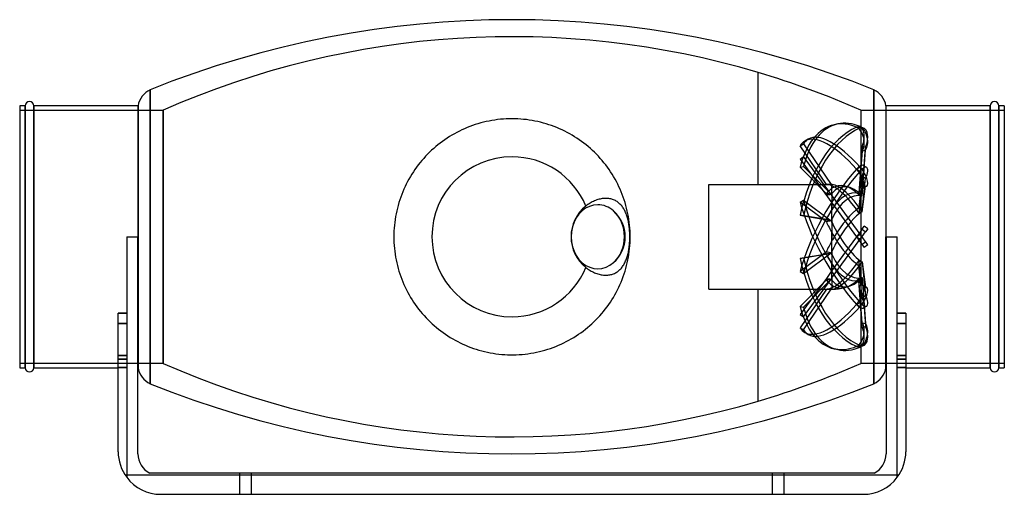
# Model space of a CAD drawing. Header units: millimetres. Extents: x -231 to 231, y -121 to 102.
import ezdxf

# ---------------------------------------------------------------- set-up
doc = ezdxf.new("R2010")
doc.units = ezdxf.units.MM
doc.layers.add('HIDDEN', color=7, linetype='Continuous')
doc.layers.add('THICK', color=7, linetype='Continuous')

msp = doc.modelspace()

# ---------------------------------------------------------------- linework, layer by layer
at = {"layer": 'HIDDEN'}
for p, q in [((115.5, 77.19), (115.5, 77.19)), ((115.5, 77.19), (115.5, 77.19)), ((115.5, 77.19), (115.5, 77.19)), ((115.5, 77.19), (115.5, 77.19)), ((115.5, 77.19), (115.5, 77.19)), ((115.5, 77.19), (115.5, 77.19)), ((115.5, 77.19), (115.5, 77.19)), ((115.5, 77.19), (115.5, 77.19)), ((115.5, 77.19), (115.5, 77.19)), ((115.5, 77.19), (115.5, 77.19)), ((115.5, 77.19), (115.5, 77.19)), ((115.5, 77.19), (115.5, 77.19)), ((115.5, 77.19), (115.5, 77.19)), ((115.5, 77.19), (115.5, 77.19)), ((115.5, 77.19), (115.5, 77.19)), ((115.5, 77.19), (115.5, 77.19)), ((115.5, 77.19), (115.5, 77.19)), ((115.5, 77.19), (115.5, 77.19)), ((115.5, 77.19), (115.5, 77.19)), ((115.5, 77.19), (115.5, 77.19)), ((115.5, 77.19), (115.5, 77.19)), ((115.5, 77.19), (115.5, 77.19)), ((115.5, 77.19), (115.5, 77.19)), ((115.5, 77.19), (115.5, 77.19)), ((115.5, 77.19), (115.5, 77.19)), ((115.5, 77.19), (115.5, 77.19)), ((115.5, 77.19), (115.5, 77.19)), ((115.5, 77.19), (115.5, 77.19)), ((115.5, 77.19), (115.5, 77.19)), ((115.5, 77.19), (115.5, 77.19)), ((115.5, 77.19), (115.5, 77.19)), ((115.5, 77.19), (115.5, 77.19)), ((115.5, 77.19), (115.5, 77.19)), ((115.5, 77.19), (115.5, 77.19)), ((115.5, 77.19), (115.5, 77.19)), ((115.5, 77.19), (115.5, 77.19)), ((115.5, 77.19), (115.5, 77.19)), ((115.5, 77.19), (115.5, 77.19)), ((115.5, 77.19), (115.5, 77.19)), ((115.5, 77.19), (115.5, 77.19)), ((115.5, 77.19), (115.5, 77.19)), ((115.5, 77.19), (115.5, 77.19)), ((115.5, 77.19), (115.5, 77.19)), ((115.5, 77.19), (115.5, 77.19)), ((115.5, 77.19), (115.5, 77.19)), ((115.5, 77.19), (115.5, 77.19)), ((115.5, 77.19), (115.5, 77.19)), ((115.5, 77.19), (115.5, 77.19)), ((115.5, 77.19), (115.5, 77.19)), ((115.5, 77.19), (115.5, 77.19)), ((115.5, 77.19), (115.5, 77.19)), ((115.5, 77.19), (115.5, 77.19)), ((115.5, 77.19), (115.5, 77.19)), ((115.5, 77.19), (115.5, 77.19)), ((115.5, 77.19), (115.5, 77.19)), ((115.5, 77.19), (115.5, 77.19)), ((115.5, 77.19), (115.5, 77.19)), ((115.5, 77.19), (115.5, 77.19)), ((115.5, 77.19), (115.5, 77.19)), ((115.5, 77.19), (115.5, 77.19)), ((115.5, 77.19), (115.5, 77.19)), ((115.5, 77.19), (115.5, 77.19)), ((115.5, 77.19), (115.5, 77.19)), ((115.5, 77.19), (115.5, 77.19)), ((115.5, 77.19), (115.5, 77.19)), ((115.5, 77.19), (115.5, 77.19)), ((115.5, 77.19), (115.5, 77.19)), ((115.5, 77.19), (115.5, 77.19)), ((115.5, 77.19), (115.5, 77.19)), ((115.5, 24.6), (115.5, 77.19)), ((115.5, 24.6), (115.5, 77.19)), ((-169.79, 0), (-169.79, 69.06)), ((169.79, 0), (169.79, 69.06)), ((-228.38, 61.5), (-228.38, 0)), ((-224.38, 0), (-224.38, 61.5)), ((-175.45, 0), (-175.45, 61.5)), ((175.45, 61.5), (175.45, 0)), ((224.38, 61.5), (224.38, 0)), ((228.38, 0), (228.38, 61.5)), ((-231, 59.5), (-163.62, 59.5)), ((-163.62, 0), (-163.62, 59.5)), ((-163.62, 59.5), (-163.62, 0)), ((163.62, 59.5), (231, 59.5)), ((163.62, 59.5), (163.62, 0)), ((163.62, 59.5), (163.62, 0)), ((-21.05, 51.29), (-22.28, 50.77)), ((-19.8, 51.78), (-21.05, 51.29)), ((-18.54, 52.25), (-19.8, 51.78)), ((-17.27, 52.68), (-18.54, 52.25)), ((-15.99, 53.08), (-17.27, 52.68)), ((-14.7, 53.46), (-15.99, 53.08)), ((-13.39, 53.8), (-14.7, 53.46)), ((-12.08, 54.11), (-13.39, 53.8)), ((-10.76, 54.39), (-12.08, 54.11)), ((-9.43, 54.63), (-10.76, 54.39)), ((-8.09, 54.85), (-9.43, 54.63)), ((-6.75, 55.03), (-8.09, 54.85)), ((-5.41, 55.18), (-6.75, 55.03)), ((-4.05, 55.29), (-5.41, 55.18)), ((-2.7, 55.37), (-4.05, 55.29)), ((-1.34, 55.42), (-2.7, 55.37)), ((0.02, 55.44), (-1.34, 55.42)), ((1.37, 55.42), (0.02, 55.44)), ((2.73, 55.37), (1.37, 55.42)), ((4.08, 55.29), (2.73, 55.37)), ((5.43, 55.17), (4.08, 55.29)), ((6.78, 55.02), (5.43, 55.17)), ((8.12, 54.84), (6.78, 55.02)), ((9.46, 54.63), (8.12, 54.84)), ((10.79, 54.38), (9.46, 54.63)), ((12.11, 54.1), (10.79, 54.38)), ((13.42, 53.79), (12.11, 54.1)), ((14.72, 53.45), (13.42, 53.79)), ((16.02, 53.08), (14.72, 53.45)), ((17.3, 52.67), (16.02, 53.08)), ((18.57, 52.24), (17.3, 52.67)), ((19.83, 51.77), (18.57, 52.24)), ((21.07, 51.28), (19.83, 51.77)), ((22.3, 50.76), (21.07, 51.28)), ((152.81, 53.02), (151.19, 52.65)), ((161.7, 51.47), (163.32, 51.83)), ((161.7, 51.47), (163.32, 51.11)), ((164.67, 51.26), (163.05, 51.62)), ((-30.45, 46.33), (-31.55, 45.59)), ((-29.34, 47.04), (-30.45, 46.33)), ((-28.2, 47.73), (-29.34, 47.04)), ((-27.05, 48.39), (-28.2, 47.73)), ((-25.88, 49.03), (-27.05, 48.39)), ((-24.7, 49.64), (-25.88, 49.03)), ((-23.49, 50.22), (-24.7, 49.64)), ((-22.28, 50.77), (-23.49, 50.22)), ((23.52, 50.21), (22.3, 50.76)), ((24.72, 49.63), (23.52, 50.21)), ((25.9, 49.02), (24.72, 49.63)), ((27.07, 48.38), (25.9, 49.02)), ((28.22, 47.72), (27.07, 48.38)), ((29.35, 47.03), (28.22, 47.72)), ((30.46, 46.32), (29.35, 47.03)), ((31.56, 45.58), (30.46, 46.32)), ((-35.75, 42.37), (-36.75, 41.51)), ((-34.73, 43.21), (-35.75, 42.37)), ((-33.69, 44.03), (-34.73, 43.21)), ((-32.63, 44.82), (-33.69, 44.03)), ((-31.55, 45.59), (-32.63, 44.82)), ((32.64, 44.81), (31.56, 45.58)), ((33.7, 44.02), (32.64, 44.81)), ((34.74, 43.2), (33.7, 44.02)), ((35.76, 42.36), (34.74, 43.2)), ((36.76, 41.5), (35.76, 42.36)), ((135.2, 42.76), (136.82, 43.71)), ((147.5, 24.59), (135.2, 42.76)), ((136.82, 43.71), (149.76, 24.6)), ((139.01, 45.92), (137.39, 44.97)), ((164.26, 42.57), (162.72, 20.5)), ((164.26, 42.57), (165.87, 42.21)), ((164.27, 19.2), (165.87, 42.21)), ((-40.54, 37.81), (-41.43, 36.84)), ((-39.63, 38.77), (-40.54, 37.81)), ((-38.69, 39.71), (-39.63, 38.77)), ((-37.73, 40.62), (-38.69, 39.71)), ((-36.75, 41.51), (-37.73, 40.62)), ((37.74, 40.61), (36.76, 41.5)), ((38.7, 39.7), (37.74, 40.61)), ((39.64, 38.76), (38.7, 39.7)), ((40.55, 37.8), (39.64, 38.76)), ((41.44, 36.83), (40.55, 37.8)), ((135.2, 36.47), (136.82, 37.64)), ((163.32, 1.18), (136.82, 37.64)), ((164.26, 40.4), (162.72, 19.63)), ((164.26, 40.4), (165.87, 40.76)), ((164.27, 19.11), (165.87, 40.76)), ((-44.76, 32.71), (-45.53, 31.63)), ((-43.96, 33.77), (-44.76, 32.71)), ((-43.14, 34.82), (-43.96, 33.77)), ((-42.3, 35.84), (-43.14, 34.82)), ((-41.43, 36.84), (-42.3, 35.84)), ((42.31, 35.83), (41.44, 36.83)), ((43.15, 34.8), (42.31, 35.83)), ((43.97, 33.76), (43.15, 34.8)), ((44.77, 32.7), (43.97, 33.76)), ((45.54, 31.62), (44.77, 32.7)), ((135.2, 36.47), (161.7, 0)), ((135.2, 32.72), (136.82, 33.09)), ((147.5, 20.25), (135.2, 32.72)), ((136.82, 33.09), (149.76, 19.96)), ((161.7, 31.81), (163.32, 32.76)), ((166.43, 32.55), (164.82, 33.5)), ((-47.69, 28.28), (-48.35, 27.12)), ((-46.99, 29.41), (-47.69, 28.28)), ((-46.28, 30.53), (-46.99, 29.41)), ((-45.53, 31.63), (-46.28, 30.53)), ((46.28, 30.52), (45.54, 31.62)), ((47, 29.4), (46.28, 30.52)), ((47.7, 28.26), (47, 29.4)), ((48.36, 27.11), (47.7, 28.26)), ((161.7, 31.81), (163.32, 30.86)), ((164.26, 28.49), (162.72, 13.54)), ((164.26, 28.49), (165.87, 27.54)), ((-50.19, 23.56), (-50.74, 22.34)), ((-49.6, 24.76), (-50.19, 23.56)), ((-48.99, 25.95), (-49.6, 24.76)), ((-48.35, 27.12), (-48.99, 25.95)), ((49, 25.93), (48.36, 27.11)), ((49.61, 24.75), (49, 25.93)), ((50.19, 23.54), (49.61, 24.75)), ((50.75, 22.32), (50.19, 23.54)), ((92.4, 0), (92.4, 24.6)), ((92.4, 24.6), (115.5, 24.6)), ((115.5, 24.6), (115.5, 24.6)), ((115.5, 24.6), (115.5, 24.6)), ((115.5, 24.6), (115.5, 24.6)), ((115.5, 24.6), (115.5, 24.6)), ((115.5, 24.6), (115.5, 24.6)), ((115.5, 24.6), (115.5, 24.6)), ((115.5, 24.6), (115.5, 24.6)), ((115.5, 24.6), (115.5, 24.6)), ((115.5, 24.6), (115.5, 24.6)), ((115.5, 24.6), (115.5, 24.6)), ((115.5, 24.6), (115.5, 24.6)), ((115.5, 24.6), (115.5, 24.6)), ((115.5, 24.6), (115.5, 24.6)), ((115.5, 24.6), (115.5, 24.6)), ((115.5, 24.6), (115.5, 24.6)), ((115.5, 24.6), (115.5, 24.6)), ((115.5, 24.6), (115.5, 24.6)), ((115.5, 24.6), (115.5, 24.6)), ((115.5, 24.6), (115.5, 24.6)), ((115.5, 24.6), (115.5, 24.6)), ((115.5, 24.6), (115.5, 24.6)), ((115.5, 24.6), (115.5, 24.6)), ((115.5, 24.6), (115.5, 24.6)), ((115.5, 24.6), (115.5, 24.6)), ((115.5, 24.6), (115.5, 24.6)), ((115.5, 24.6), (115.5, 24.6)), ((115.5, 24.6), (115.5, 24.6)), ((115.5, 24.6), (115.5, 24.6)), ((115.5, 24.6), (115.5, 24.6)), ((115.5, 24.6), (115.5, 24.6)), ((115.5, 24.6), (115.5, 24.6)), ((115.5, 24.6), (115.5, 24.6)), ((115.5, 24.6), (115.5, 24.6)), ((115.5, 24.6), (115.5, 24.6)), ((115.5, 24.6), (115.5, 24.6)), ((115.5, 24.6), (115.5, 24.6)), ((115.5, 24.6), (115.5, 24.6)), ((115.5, 24.6), (115.5, 24.6)), ((115.5, 24.6), (115.5, 24.6)), ((115.5, 24.6), (115.5, 24.6)), ((115.5, 24.6), (115.5, 24.6)), ((115.5, 24.6), (115.5, 24.6)), ((115.5, 24.6), (115.5, 24.6)), ((115.5, 24.6), (115.5, 24.6)), ((115.5, 24.6), (115.5, 24.6)), ((115.5, 24.6), (115.5, 24.6)), ((115.5, 24.6), (115.5, 24.6)), ((115.5, 24.6), (115.5, 24.6)), ((115.5, 24.6), (115.5, 24.6)), ((115.5, 24.6), (115.5, 24.6)), ((115.5, 24.6), (115.5, 24.6)), ((115.5, 24.6), (115.5, 24.6)), ((115.5, 24.6), (115.5, 24.6)), ((115.5, 24.6), (115.5, 24.6)), ((115.5, 24.6), (115.5, 24.6)), ((115.5, 24.6), (115.5, 24.6)), ((115.5, 24.6), (115.5, 24.6)), ((115.5, 24.6), (115.5, 24.6)), ((115.5, 24.6), (115.5, 24.6)), ((115.5, 24.6), (115.5, 24.6)), ((115.5, 24.6), (115.5, 24.6)), ((115.5, 24.6), (115.5, 24.6)), ((115.5, 24.6), (115.5, 24.6)), ((115.5, 24.6), (115.5, 24.6)), ((115.5, 24.6), (115.5, 24.6)), ((115.5, 24.6), (115.5, 24.6)), ((115.5, 24.6), (115.5, 24.6)), ((115.5, 24.6), (115.5, 24.6)), ((115.5, 24.6), (115.5, 24.6)), ((115.5, 24.6), (115.5, 24.6)), ((115.5, 24.6), (115.5, 24.6)), ((115.5, 24.6), (115.5, 24.6)), ((115.5, 24.6), (115.5, 24.6)), ((115.5, 24.6), (115.5, 24.6)), ((115.5, 24.6), (115.5, 24.6)), ((115.5, 24.6), (115.5, 24.6)), ((115.5, 24.6), (150.15, 24.6)), ((150.15, 24.6), (150.15, 24.58)), ((150.15, 24.6), (150.15, 22.77)), ((150.15, 19.3), (150.15, 23.9)), ((164.26, 22.79), (165.87, 23.74)), ((164.27, 11.95), (165.87, 27.54)), ((164.27, 11.73), (165.87, 23.74)), ((166.43, 23.85), (164.82, 22.89)), ((-52.23, 18.6), (-52.66, 17.32)), ((-51.76, 19.86), (-52.23, 18.6)), ((-51.27, 21.1), (-51.76, 19.86)), ((-50.74, 22.34), (-51.27, 21.1)), ((51.27, 21.09), (50.75, 22.32)), ((51.77, 19.84), (51.27, 21.09)), ((52.23, 18.58), (51.77, 19.84)), ((52.67, 17.31), (52.23, 18.58)), ((150.15, 20.47), (150.15, 12.94)), ((164.26, 22.79), (162.72, 11.27)), ((-53.44, 14.74), (-53.79, 13.43)), ((-53.07, 16.04), (-53.44, 14.74)), ((-52.66, 17.32), (-53.07, 16.04)), ((35.15, 14.81), (34.68, 14.45)), ((35.64, 15.17), (35.15, 14.81)), ((36.15, 15.51), (35.64, 15.17)), ((36.66, 15.83), (36.15, 15.51)), ((37.17, 16.12), (36.66, 15.83)), ((37.68, 16.39), (37.17, 16.12)), ((38.17, 16.63), (37.68, 16.39)), ((38.69, 16.87), (38.17, 16.63)), ((39.23, 17.09), (38.69, 16.87)), ((39.77, 17.29), (39.23, 17.09)), ((40.31, 17.46), (39.77, 17.29)), ((40.85, 17.62), (40.31, 17.46)), ((41.36, 17.74), (40.85, 17.62)), ((41.86, 17.84), (41.36, 17.74)), ((42.38, 17.93), (41.86, 17.84)), ((42.9, 17.99), (42.38, 17.93)), ((43.42, 18.03), (42.9, 17.99)), ((43.94, 18.04), (43.42, 18.03)), ((44.45, 18.04), (43.94, 18.04)), ((44.94, 18.01), (44.45, 18.04)), ((45.4, 17.95), (44.94, 18.01)), ((45.86, 17.88), (45.4, 17.95)), ((46.32, 17.79), (45.86, 17.88)), ((46.77, 17.67), (46.32, 17.79)), ((47.23, 17.53), (46.77, 17.67)), ((47.67, 17.36), (47.23, 17.53)), ((48.1, 17.18), (47.67, 17.36)), ((48.51, 16.97), (48.1, 17.18)), ((48.9, 16.76), (48.51, 16.97)), ((49.27, 16.53), (48.9, 16.76)), ((49.63, 16.28), (49.27, 16.53)), ((49.98, 16), (49.63, 16.28)), ((50.33, 15.7), (49.98, 16)), ((50.67, 15.38), (50.33, 15.7)), ((51, 15.04), (50.67, 15.38)), ((51.32, 14.68), (51, 15.04)), ((51.62, 14.31), (51.32, 14.68)), ((51.9, 13.93), (51.62, 14.31)), ((52.17, 13.53), (51.9, 13.93)), ((53.07, 16.03), (52.67, 17.31)), ((53.45, 14.73), (53.07, 16.03)), ((53.79, 13.43), (53.45, 14.73)), ((135.2, 16.24), (136.82, 17.2)), ((147.5, 7.03), (135.2, 16.24)), ((136.82, 17.2), (149.76, 7.5)), ((150.15, 6.65), (150.15, 15.9)), ((-54.63, 9.46), (-54.84, 8.12)), ((-54.38, 10.79), (-54.63, 9.46)), ((-54.1, 12.12), (-54.38, 10.79)), ((-53.79, 13.43), (-54.1, 12.12)), ((52.42, 13.13), (52.17, 13.53)), ((52.65, 12.73), (52.42, 13.13)), ((52.88, 12.3), (52.65, 12.73)), ((53.11, 11.84), (52.88, 12.3)), ((53.32, 11.36), (53.11, 11.84)), ((53.53, 10.87), (53.32, 11.36)), ((53.71, 10.38), (53.53, 10.87)), ((53.89, 9.88), (53.71, 10.38)), ((54.1, 12.11), (53.79, 13.43)), ((54.04, 9.39), (53.89, 9.88)), ((54.19, 8.88), (54.04, 9.39)), ((54.38, 10.79), (54.1, 12.11)), ((54.63, 9.46), (54.38, 10.79)), ((54.84, 8.12), (54.63, 9.46)), ((147.5, 8.17), (135.2, 10.18)), ((135.2, 10.18), (136.82, 9.82)), ((136.82, 9.82), (149.76, 7.7)), ((-55.17, 5.43), (-55.29, 4.07)), ((-55.02, 6.78), (-55.17, 5.43)), ((-54.84, 8.12), (-55.02, 6.78)), ((54.34, 8.34), (54.19, 8.88)), ((54.47, 7.79), (54.34, 8.34)), ((54.59, 7.24), (54.47, 7.79)), ((54.7, 6.71), (54.59, 7.24)), ((54.79, 6.17), (54.7, 6.71)), ((54.88, 5.61), (54.79, 6.17)), ((55.02, 6.78), (54.84, 8.12)), ((54.96, 5.04), (54.88, 5.61)), ((55.04, 4.45), (54.96, 5.04)), ((55.17, 5.43), (55.02, 6.78)), ((55.29, 4.07), (55.17, 5.43)), ((150.15, 8.54), (150.15, 0)), ((164.26, 3.52), (165.31, 4.98)), ((166.93, 3.8), (165.31, 4.98)), ((-228.38, 0), (-228.38, -61.5)), ((-224.38, -61.5), (-224.38, 0)), ((-180.8, 0), (-180.8, 0)), ((-180.8, 0), (-180.8, 0)), ((-175.56, 0), (-175.56, 0)), ((-175.56, 0), (-175.56, 0)), ((-175.45, -61.5), (-175.45, 0)), ((-163.62, -59.5), (-163.62, 0)), ((-163.62, 0), (-163.62, -59.5)), ((-55.42, 1.36), (-55.44, 0)), ((-55.44, 0), (-55.42, -1.37)), ((-55.37, 2.72), (-55.42, 1.36)), ((-55.29, 4.07), (-55.37, 2.72)), ((55.1, 3.86), (55.04, 4.45)), ((55.16, 3.25), (55.1, 3.86)), ((55.2, 2.65), (55.16, 3.25)), ((55.23, 2.05), (55.2, 2.65)), ((55.26, 1.45), (55.23, 2.05)), ((55.28, 0.86), (55.26, 1.45)), ((55.29, 0.28), (55.28, 0.86)), ((55.37, 2.72), (55.29, 4.07)), ((55.29, -0.28), (55.29, 0.28)), ((55.42, 1.36), (55.37, 2.72)), ((55.44, 0), (55.42, 1.36)), ((55.42, -1.37), (55.44, 0)), ((150.15, 0), (150.15, 1.83)), ((162.72, 1.4), (161.7, 0)), ((161.7, 0), (163.32, 1.18)), ((161.7, 0), (165.31, -4.98)), ((164.26, 3.52), (162.72, 1.4)), ((166.93, -3.8), (163.32, 1.18)), ((164.17, 0), (164.27, 0.14)), ((164.26, 3.52), (165.87, 2.34)), ((164.27, 0.14), (165.87, 2.34)), ((166.93, 3.8), (165.87, 2.34)), ((175.56, 0), (175.56, 0)), ((175.56, 0), (175.56, 0)), ((180.8, 0), (180.8, 0)), ((180.8, 0), (180.8, 0)), ((-169.79, -69.06), (-169.79, 0)), ((-55.42, -1.37), (-55.37, -2.74)), ((-55.37, -2.74), (-55.29, -4.11)), ((-55.29, -4.11), (-55.17, -5.47)), ((54.96, -5.04), (55.04, -4.45)), ((55.04, -4.45), (55.1, -3.86)), ((55.1, -3.86), (55.16, -3.25)), ((55.16, -3.25), (55.2, -2.65)), ((55.17, -5.47), (55.29, -4.11)), ((55.2, -2.65), (55.23, -2.05)), ((55.23, -2.05), (55.26, -1.45)), ((55.26, -1.45), (55.28, -0.86)), ((55.28, -0.86), (55.29, -0.28)), ((55.29, -4.11), (55.37, -2.74)), ((55.37, -2.74), (55.42, -1.37)), ((92.4, -24.6), (92.4, 0)), ((161.7, 0), (150.15, -15.9)), ((150.15, -8.54), (150.15, 0)), ((150.15, -19.3), (164.17, 0)), ((150.15, 0), (150.15, -1.83)), ((161.7, 0), (163.32, -1.18)), ((163.62, 0), (163.62, -59.5)), ((163.62, 0), (163.62, -59.5)), ((164.26, -3.52), (165.87, -2.34)), ((166.93, -3.8), (165.31, -4.98)), ((169.79, -69.06), (169.79, 0)), ((175.45, 0), (175.45, -61.5)), ((224.38, 0), (224.38, -61.5)), ((228.38, -61.5), (228.38, 0)), ((-55.17, -5.47), (-55.02, -6.83)), ((-55.02, -6.83), (-54.83, -8.18)), ((-54.83, -8.18), (-54.61, -9.53)), ((54.04, -9.39), (54.19, -8.88)), ((54.19, -8.88), (54.34, -8.34)), ((54.34, -8.34), (54.47, -7.79)), ((54.47, -7.79), (54.59, -7.24)), ((54.59, -7.24), (54.7, -6.71)), ((54.61, -9.53), (54.83, -8.18)), ((54.7, -6.71), (54.79, -6.17)), ((54.79, -6.17), (54.88, -5.61)), ((54.83, -8.18), (55.02, -6.83)), ((54.88, -5.61), (54.96, -5.04)), ((55.02, -6.83), (55.17, -5.47)), ((147.5, -7.03), (135.2, -16.24)), ((147.5, -8.17), (135.2, -10.18)), ((136.82, -17.2), (149.76, -7.5)), ((136.82, -9.82), (149.76, -7.7)), ((150.15, -6.65), (150.15, -15.9)), ((-54.61, -9.53), (-54.36, -10.87)), ((-54.36, -10.87), (-54.08, -12.21)), ((-54.08, -12.21), (-53.76, -13.53)), ((-53.76, -13.53), (-53.42, -14.84)), ((51.9, -13.93), (52.17, -13.53)), ((52.17, -13.53), (52.42, -13.13)), ((52.42, -13.13), (52.65, -12.73)), ((52.65, -12.73), (52.88, -12.3)), ((52.88, -12.3), (53.11, -11.84)), ((53.11, -11.84), (53.32, -11.36)), ((53.32, -11.36), (53.53, -10.87)), ((53.41, -14.85), (53.76, -13.53)), ((53.53, -10.87), (53.71, -10.38)), ((53.71, -10.38), (53.89, -9.88)), ((53.76, -13.53), (54.08, -12.21)), ((53.89, -9.88), (54.04, -9.39)), ((54.08, -12.21), (54.36, -10.87)), ((54.36, -10.87), (54.61, -9.53)), ((135.2, -10.18), (136.82, -9.82)), ((150.15, -20.47), (150.15, -12.94)), ((164.26, -22.79), (162.72, -11.27)), ((164.26, -28.49), (162.72, -13.54)), ((164.27, -11.73), (165.87, -23.74)), ((164.27, -11.95), (165.87, -27.54)), ((-53.42, -14.84), (-53.04, -16.15)), ((-53.04, -16.15), (-52.63, -17.44)), ((-52.63, -17.44), (-52.19, -18.72)), ((34.68, -14.45), (35.15, -14.81)), ((35.15, -14.81), (35.64, -15.17)), ((35.64, -15.17), (36.15, -15.51)), ((36.15, -15.51), (36.66, -15.83)), ((36.66, -15.83), (37.17, -16.12)), ((37.17, -16.12), (37.68, -16.39)), ((37.68, -16.39), (38.17, -16.63)), ((38.17, -16.63), (38.69, -16.87)), ((38.69, -16.87), (39.23, -17.09)), ((39.23, -17.09), (39.77, -17.29)), ((39.77, -17.29), (40.31, -17.46)), ((40.31, -17.46), (40.85, -17.62)), ((40.85, -17.62), (41.36, -17.74)), ((41.36, -17.74), (41.86, -17.84)), ((41.86, -17.84), (42.38, -17.93)), ((42.38, -17.93), (42.9, -17.99)), ((42.9, -17.99), (43.42, -18.03)), ((43.42, -18.03), (43.94, -18.04)), ((43.94, -18.04), (44.45, -18.04)), ((44.45, -18.04), (44.94, -18.01)), ((44.94, -18.01), (45.4, -17.95)), ((45.4, -17.95), (45.86, -17.88)), ((45.86, -17.88), (46.32, -17.79)), ((46.32, -17.79), (46.77, -17.67)), ((46.77, -17.67), (47.23, -17.53)), ((47.23, -17.53), (47.67, -17.36)), ((47.67, -17.36), (48.1, -17.18)), ((48.1, -17.18), (48.51, -16.97)), ((48.51, -16.97), (48.9, -16.76)), ((48.9, -16.76), (49.27, -16.53)), ((49.27, -16.53), (49.63, -16.28)), ((49.63, -16.28), (49.98, -16)), ((49.98, -16), (50.33, -15.7)), ((50.33, -15.7), (50.67, -15.38)), ((50.67, -15.38), (51, -15.04)), ((51, -15.04), (51.32, -14.68)), ((51.32, -14.68), (51.62, -14.31)), ((51.62, -14.31), (51.9, -13.93)), ((52.18, -18.73), (52.62, -17.45)), ((52.62, -17.45), (53.03, -16.16)), ((53.03, -16.16), (53.41, -14.85)), ((135.2, -16.24), (136.82, -17.2)), ((150.15, -15.9), (147.5, -19.54)), ((-52.19, -18.72), (-51.71, -19.98)), ((-51.71, -19.98), (-51.21, -21.24)), ((-51.21, -21.24), (-50.68, -22.48)), ((-50.68, -22.48), (-50.12, -23.71)), ((50.11, -23.73), (50.67, -22.5)), ((50.67, -22.5), (51.2, -21.26)), ((51.2, -21.26), (51.71, -20)), ((51.71, -20), (52.18, -18.73)), ((147.5, -19.54), (135.2, -36.47)), ((147.5, -20.25), (135.2, -32.72)), ((136.82, -37.64), (149.76, -19.84)), ((136.82, -33.09), (149.76, -19.96)), ((149.76, -19.84), (150.15, -19.3)), ((150.15, -19.3), (150.15, -23.9)), ((150.15, -22.77), (150.15, -24.6)), ((164.26, -40.4), (162.72, -19.63)), ((164.26, -42.57), (162.72, -20.5)), ((164.26, -22.79), (165.87, -23.74)), ((164.27, -19.11), (165.87, -40.76)), ((164.27, -19.2), (165.87, -42.21)), ((166.43, -23.85), (164.82, -22.89)), ((-50.12, -23.71), (-49.53, -24.92)), ((-49.53, -24.92), (-48.91, -26.11)), ((-48.91, -26.11), (-48.26, -27.29)), ((-48.26, -27.29), (-47.58, -28.45)), ((47.57, -28.47), (48.25, -27.31)), ((48.25, -27.31), (48.89, -26.13)), ((48.89, -26.13), (49.52, -24.94)), ((49.52, -24.94), (50.11, -23.73)), ((92.4, -24.6), (115.5, -24.6)), ((115.5, -24.6), (115.5, -24.6)), ((115.5, -24.6), (115.5, -24.6)), ((115.5, -24.6), (115.5, -24.6)), ((115.5, -24.6), (115.5, -24.6)), ((115.5, -24.6), (115.5, -24.6)), ((115.5, -24.6), (115.5, -24.6)), ((115.5, -24.6), (115.5, -24.6)), ((115.5, -24.6), (115.5, -24.6)), ((115.5, -24.6), (115.5, -24.6)), ((115.5, -24.6), (115.5, -24.6)), ((115.5, -24.6), (115.5, -24.6)), ((115.5, -24.6), (115.5, -24.6)), ((115.5, -24.6), (115.5, -24.6)), ((115.5, -24.6), (115.5, -24.6)), ((115.5, -24.6), (115.5, -24.6)), ((115.5, -24.6), (115.5, -24.6)), ((115.5, -24.6), (115.5, -24.6)), ((115.5, -24.6), (115.5, -24.6)), ((115.5, -24.6), (115.5, -24.6)), ((115.5, -24.6), (115.5, -24.6)), ((115.5, -24.6), (115.5, -24.6)), ((115.5, -24.6), (115.5, -24.6)), ((115.5, -24.6), (115.5, -24.6)), ((115.5, -24.6), (115.5, -24.6)), ((115.5, -24.6), (115.5, -24.6)), ((115.5, -24.6), (115.5, -24.6)), ((115.5, -24.6), (115.5, -24.6)), ((115.5, -24.6), (115.5, -24.6)), ((115.5, -24.6), (115.5, -24.6)), ((115.5, -24.6), (115.5, -24.6)), ((115.5, -24.6), (115.5, -24.6)), ((115.5, -24.6), (115.5, -24.6)), ((115.5, -24.6), (115.5, -24.6)), ((115.5, -24.6), (115.5, -24.6)), ((115.5, -24.6), (115.5, -24.6)), ((115.5, -24.6), (115.5, -24.6)), ((115.5, -24.6), (115.5, -24.6)), ((115.5, -24.6), (115.5, -24.6)), ((115.5, -24.6), (115.5, -24.6)), ((115.5, -24.6), (115.5, -24.6)), ((115.5, -24.6), (115.5, -24.6)), ((115.5, -24.6), (115.5, -24.6)), ((115.5, -24.6), (115.5, -24.6)), ((115.5, -24.6), (115.5, -24.6)), ((115.5, -24.6), (115.5, -24.6)), ((115.5, -24.6), (115.5, -24.6)), ((115.5, -24.6), (115.5, -24.6)), ((115.5, -24.6), (115.5, -24.6)), ((115.5, -24.6), (115.5, -24.6)), ((115.5, -24.6), (115.5, -24.6)), ((115.5, -24.6), (115.5, -24.6)), ((115.5, -24.6), (115.5, -24.6)), ((115.5, -24.6), (115.5, -24.6)), ((115.5, -24.6), (115.5, -24.6)), ((115.5, -24.6), (115.5, -24.6)), ((115.5, -24.6), (115.5, -24.6)), ((115.5, -24.6), (115.5, -24.6)), ((115.5, -24.6), (115.5, -24.6)), ((115.5, -24.6), (115.5, -24.6)), ((115.5, -24.6), (115.5, -24.6)), ((115.5, -24.6), (115.5, -24.6)), ((115.5, -24.6), (115.5, -24.6)), ((115.5, -24.6), (115.5, -24.6)), ((115.5, -24.6), (115.5, -24.6)), ((115.5, -24.6), (115.5, -24.6)), ((115.5, -24.6), (115.5, -24.6)), ((115.5, -24.6), (115.5, -24.6)), ((115.5, -24.6), (115.5, -24.6)), ((115.5, -24.6), (115.5, -24.6)), ((115.5, -24.6), (115.5, -24.6)), ((115.5, -24.6), (115.5, -24.6)), ((115.5, -24.6), (115.5, -24.6)), ((115.5, -24.6), (115.5, -24.6)), ((115.5, -24.6), (115.5, -24.6)), ((115.5, -24.6), (115.5, -24.6)), ((115.5, -24.6), (115.5, -24.6)), ((115.5, -77.19), (115.5, -24.6)), ((115.5, -77.19), (115.5, -24.6)), ((115.5, -24.6), (150.15, -24.6)), ((147.5, -24.59), (135.2, -42.76)), ((136.82, -43.71), (149.76, -24.6)), ((164.26, -28.49), (165.87, -27.54)), ((-47.58, -28.45), (-46.88, -29.6)), ((-46.88, -29.6), (-46.15, -30.72)), ((-46.15, -30.72), (-45.39, -31.83)), ((-45.39, -31.83), (-44.61, -32.91)), ((44.6, -32.93), (45.38, -31.84)), ((45.38, -31.84), (46.14, -30.74)), ((46.14, -30.74), (46.87, -29.62)), ((46.87, -29.62), (47.57, -28.47)), ((161.7, -31.81), (163.32, -30.86)), ((161.7, -31.81), (163.32, -32.76)), ((-184.8, -35.81), (-180.8, -35.81)), ((-44.61, -32.91), (-43.81, -33.98)), ((-43.81, -33.98), (-42.97, -35.03)), ((-42.97, -35.03), (-42.12, -36.05)), ((-42.12, -36.05), (-41.24, -37.05)), ((41.23, -37.07), (42.11, -36.06)), ((42.11, -36.06), (42.96, -35.04)), ((42.96, -35.04), (43.79, -34)), ((43.79, -34), (44.6, -32.93)), ((135.2, -32.72), (136.82, -33.09)), ((135.2, -36.47), (136.82, -37.64)), ((166.43, -32.55), (164.82, -33.5)), ((180.8, -35.81), (184.8, -35.81)), ((-180.8, -40.82), (-184.8, -40.82)), ((-184.8, -40.82), (-180.8, -40.82)), ((-41.24, -37.05), (-40.34, -38.03)), ((-40.34, -38.03), (-39.41, -38.99)), ((-39.41, -38.99), (-38.46, -39.93)), ((-38.46, -39.93), (-37.49, -40.84)), ((-37.49, -40.84), (-36.5, -41.73)), ((36.48, -41.75), (37.48, -40.86)), ((37.48, -40.86), (38.45, -39.94)), ((38.45, -39.94), (39.4, -39.01)), ((39.4, -39.01), (40.32, -38.05)), ((40.32, -38.05), (41.23, -37.07)), ((164.26, -40.4), (165.87, -40.76)), ((184.8, -40.82), (180.8, -40.82)), ((180.8, -40.82), (184.8, -40.82)), ((-36.5, -41.73), (-35.48, -42.6)), ((-35.48, -42.6), (-34.45, -43.44)), ((-34.45, -43.44), (-33.39, -44.25)), ((-33.39, -44.25), (-32.32, -45.04)), ((-32.32, -45.04), (-31.23, -45.81)), ((-31.23, -45.81), (-30.11, -46.55)), ((30.1, -46.56), (31.21, -45.82)), ((31.21, -45.82), (32.3, -45.06)), ((32.3, -45.06), (33.38, -44.27)), ((33.38, -44.27), (34.43, -43.45)), ((34.43, -43.45), (35.47, -42.61)), ((35.47, -42.61), (36.48, -41.75)), ((135.2, -42.76), (136.82, -43.71)), ((139.01, -45.92), (137.39, -44.97)), ((164.26, -42.57), (165.87, -42.21)), ((-30.11, -46.55), (-28.98, -47.26)), ((-28.98, -47.26), (-27.84, -47.94)), ((-27.84, -47.94), (-26.67, -48.6)), ((-26.67, -48.6), (-25.49, -49.23)), ((-25.49, -49.23), (-24.29, -49.83)), ((-24.29, -49.83), (-23.08, -50.41)), ((-23.08, -50.41), (-21.85, -50.95)), ((21.82, -50.97), (23.05, -50.42)), ((23.05, -50.42), (24.27, -49.85)), ((24.27, -49.85), (25.47, -49.25)), ((25.47, -49.25), (26.65, -48.61)), ((26.65, -48.61), (27.82, -47.96)), ((27.82, -47.96), (28.96, -47.27)), ((28.96, -47.27), (30.1, -46.56)), ((-21.85, -50.95), (-20.61, -51.47)), ((-20.61, -51.47), (-19.35, -51.95)), ((-19.35, -51.95), (-18.08, -52.41)), ((-18.08, -52.41), (-16.79, -52.84)), ((-16.79, -52.84), (-15.49, -53.23)), ((-15.49, -53.23), (-14.18, -53.59)), ((-14.18, -53.59), (-12.87, -53.93)), ((-12.87, -53.93), (-11.54, -54.23)), ((-11.54, -54.23), (-10.21, -54.49)), ((-10.21, -54.49), (-8.86, -54.73)), ((-8.86, -54.73), (-7.51, -54.93)), ((-7.51, -54.93), (-6.16, -55.1)), ((-6.16, -55.1), (-4.8, -55.23)), ((-4.8, -55.23), (-3.43, -55.33)), ((-3.43, -55.33), (-2.07, -55.4)), ((-2.07, -55.4), (-0.7, -55.44)), ((-0.7, -55.44), (0.66, -55.44)), ((0.66, -55.44), (2.03, -55.4)), ((2.03, -55.4), (3.4, -55.34)), ((3.4, -55.34), (4.76, -55.24)), ((4.76, -55.24), (6.12, -55.1)), ((6.12, -55.1), (7.48, -54.93)), ((7.48, -54.93), (8.82, -54.73)), ((8.82, -54.73), (10.17, -54.5)), ((10.17, -54.5), (11.5, -54.23)), ((11.5, -54.23), (12.83, -53.93)), ((12.83, -53.93), (14.15, -53.6)), ((14.15, -53.6), (15.46, -53.24)), ((15.46, -53.24), (16.75, -52.85)), ((16.75, -52.85), (18.04, -52.42)), ((18.04, -52.42), (19.31, -51.97)), ((19.31, -51.97), (20.57, -51.48)), ((20.57, -51.48), (21.82, -50.97)), ((152.81, -53.02), (151.19, -52.65)), ((161.7, -51.47), (163.32, -51.11)), ((161.7, -51.47), (163.32, -51.83)), ((164.67, -51.26), (163.05, -51.62)), ((-163.62, -59.5), (-231, -59.5)), ((-184.8, -55.73), (-180.8, -55.73)), ((-180.8, -55.73), (-184.8, -55.73)), ((-180.8, -57.43), (-184.8, -57.43)), ((-184.8, -57.43), (-180.8, -57.43)), ((231, -59.5), (163.62, -59.5)), ((180.8, -55.73), (184.8, -55.73)), ((184.8, -55.73), (180.8, -55.73)), ((184.8, -57.43), (180.8, -57.43)), ((180.8, -57.43), (184.8, -57.43)), ((-184.8, -61.47), (-180.8, -61.47)), ((-180.8, -61.47), (-184.8, -61.47)), ((180.8, -61.47), (184.8, -61.47)), ((184.8, -61.47), (180.8, -61.47)), ((115.5, -77.19), (115.5, -77.19)), ((115.5, -77.19), (115.5, -77.19)), ((115.5, -77.19), (115.5, -77.19)), ((115.5, -77.19), (115.5, -77.19)), ((115.5, -77.19), (115.5, -77.19)), ((115.5, -77.19), (115.5, -77.19)), ((115.5, -77.19), (115.5, -77.19)), ((115.5, -77.19), (115.5, -77.19)), ((115.5, -77.19), (115.5, -77.19)), ((115.5, -77.19), (115.5, -77.19)), ((115.5, -77.19), (115.5, -77.19)), ((115.5, -77.19), (115.5, -77.19)), ((115.5, -77.19), (115.5, -77.19)), ((115.5, -77.19), (115.5, -77.19)), ((115.5, -77.19), (115.5, -77.19)), ((115.5, -77.19), (115.5, -77.19)), ((115.5, -77.19), (115.5, -77.19)), ((115.5, -77.19), (115.5, -77.19)), ((115.5, -77.19), (115.5, -77.19)), ((115.5, -77.19), (115.5, -77.19)), ((115.5, -77.19), (115.5, -77.19)), ((115.5, -77.19), (115.5, -77.19)), ((115.5, -77.19), (115.5, -77.19)), ((115.5, -77.19), (115.5, -77.19)), ((115.5, -77.19), (115.5, -77.19)), ((115.5, -77.19), (115.5, -77.19)), ((115.5, -77.19), (115.5, -77.19)), ((115.5, -77.19), (115.5, -77.19)), ((115.5, -77.19), (115.5, -77.19)), ((115.5, -77.19), (115.5, -77.19)), ((115.5, -77.19), (115.5, -77.19)), ((115.5, -77.19), (115.5, -77.19)), ((115.5, -77.19), (115.5, -77.19)), ((115.5, -77.19), (115.5, -77.19)), ((115.5, -77.19), (115.5, -77.19)), ((115.5, -77.19), (115.5, -77.19)), ((115.5, -77.19), (115.5, -77.19)), ((115.5, -77.19), (115.5, -77.19)), ((115.5, -77.19), (115.5, -77.19)), ((115.5, -77.19), (115.5, -77.19)), ((115.5, -77.19), (115.5, -77.19)), ((115.5, -77.19), (115.5, -77.19)), ((115.5, -77.19), (115.5, -77.19)), ((115.5, -77.19), (115.5, -77.19)), ((115.5, -77.19), (115.5, -77.19)), ((115.5, -77.19), (115.5, -77.19)), ((115.5, -77.19), (115.5, -77.19)), ((115.5, -77.19), (115.5, -77.19)), ((115.5, -77.19), (115.5, -77.19)), ((115.5, -77.19), (115.5, -77.19)), ((115.5, -77.19), (115.5, -77.19)), ((115.5, -77.19), (115.5, -77.19)), ((115.5, -77.19), (115.5, -77.19)), ((115.5, -77.19), (115.5, -77.19)), ((115.5, -77.19), (115.5, -77.19)), ((115.5, -77.19), (115.5, -77.19)), ((115.5, -77.19), (115.5, -77.19)), ((115.5, -77.19), (115.5, -77.19)), ((115.5, -77.19), (115.5, -77.19)), ((115.5, -77.19), (115.5, -77.19)), ((115.5, -77.19), (115.5, -77.19)), ((115.5, -77.19), (115.5, -77.19)), ((115.5, -77.19), (115.5, -77.19)), ((115.5, -77.19), (115.5, -77.19)), ((-184.8, -101), (-184.8, -101)), ((-184.8, -101), (-184.8, -101)), ((-184.8, -101), (-184.8, -101)), ((-184.8, -101), (-184.8, -101)), ((-184.8, -101), (-184.8, -101)), ((184.8, -101), (184.8, -101)), ((184.8, -101), (184.8, -101)), ((184.8, -101), (184.8, -101)), ((184.8, -101), (184.8, -101)), ((184.8, -101), (184.8, -101)), ((-175.56, -102), (-175.56, -102)), ((175.56, -102), (175.56, -102)), ((-180.8, -112), (-181.5, -112)), ((-181.5, -112), (-181.5, -112)), ((-181.5, -112), (-181.5, -112)), ((-180.8, -112), (-180.8, -112)), ((-180.8, -112), (-180.8, -112)), ((180.8, -112), (-180.8, -112)), ((-180.8, -112), (-180.8, -112)), ((-180.8, -112), (-180.8, -112)), ((-180.8, -113), (-180.8, -113)), ((-180.8, -113), (-180.8, -113)), ((-180.8, -113), (-180.8, -113)), ((-180.8, -113), (-180.8, -113)), ((-180.8, -113), (-180.8, -113)), ((-180.8, -113), (-180.8, -113)), ((-169.92, -111), (-169.92, -111)), ((-127.7, -121), (-127.7, -111)), ((-127.7, -121), (-127.7, -111)), ((-122.3, -121), (-122.3, -111)), ((-122.3, -121), (-122.3, -111)), ((122.3, -121), (122.3, -111)), ((122.3, -121), (122.3, -111)), ((127.7, -121), (127.7, -111)), ((127.7, -121), (127.7, -111)), ((169.92, -111), (169.92, -111)), ((180.8, -112), (180.8, -112)), ((180.8, -112), (180.8, -112)), ((181.5, -112), (180.8, -112)), ((180.8, -112), (180.8, -112)), ((180.8, -112), (180.8, -112)), ((180.8, -113), (180.8, -113)), ((180.8, -113), (180.8, -113)), ((180.8, -113), (180.8, -113)), ((180.8, -113), (180.8, -113)), ((180.8, -113), (180.8, -113)), ((180.8, -113), (180.8, -113)), ((181.5, -112), (181.5, -112)), ((181.5, -112), (181.5, -112)), ((-164.8, -121), (-164.8, -121)), ((-164.8, -121), (-164.8, -121)), ((-164.8, -121), (-164.8, -121)), ((164.8, -121), (164.8, -121)), ((164.8, -121), (164.8, -121)), ((164.8, -121), (164.8, -121))]:
    msp.add_line(p, q, dxfattribs=at)
for centre, radius, start, end in [((0, -311.25), 405.25, 73.4409, 113.813), ((0, -311.25), 405.25, 66.1871, 73.4406), ((0, 0), 37.57, 90, 270), ((0, 0), 37.57, 22.6188, 90), ((46.2, 0), 18.48, 128.5699, 231.4301), ((36.96, 0), 16.17, 311.3544, 48.6456), ((0, 0), 37.57, 270, 337.3812), ((150.15, 0), 24.6, 270, 284.6104), ((0, 311.25), 405.25, 246.187, 286.5591), ((0, 311.25), 405.25, 286.5594, 293.8129)]:
    msp.add_arc(centre, radius, start, end, dxfattribs=at)
for centre, major_axis, ratio, start_param, end_param in [((161.7, 5.85), (10.51, -46.8), 0.559017, 3.141592, 3.981419), ((161.7, 5.85), (-10.51, -46.8), 0.559017, -2.759688, -1.537958), ((163.32, 6.21), (-10.51, 46.8), 0.559017, 0, 0.839826), ((163.32, 5.49), (10.51, 46.8), 0.559017, 0.381905, 1.603635), ((161.7, 5.85), (10.51, -46.8), 0.559017, 2.759688, 3.141592), ((163.32, 6.21), (-10.51, 46.8), 0.559017, -0.381905, 0), ((161.7, 45.62), (-1.35, -6), 0.559017, -3.141592, -2.759688), ((161.7, 45.62), (1.35, -6), 0.559017, 0.403494, 2.759688), ((161.7, 45.62), (-1.35, -6), 0.559017, 1.167303, 3.141593), ((163.32, 45.99), (-1.35, 6), 0.559017, -2.738099, -0.381905), ((163.32, 45.26), (1.35, 6), 0.559017, 0, 0.381905), ((163.32, 45.26), (1.35, 6), 0.559017, -1.97429, 0), ((161.7, 3.61), (24.31, -41.36), 0.345492, 2.102186, 3.141589), ((163.32, 4.57), (-24.31, 41.36), 0.345492, -1.039407, -0.000004), ((161.7, 3.61), (24.31, -41.36), 0.345492, 3.141589, 3.323916), ((163.32, 4.57), (-24.31, 41.36), 0.345492, -0.000004, 0.182324), ((161.7, 28.2), (-3.12, -5.3), 0.345492, -3.141531, -2.102186), ((163.32, 27.25), (3.12, 5.3), 0.345492, 0.000062, 1.039407), ((163.32, 29.15), (-3.12, 5.3), 0.345492, -3.141593, -1.039407), ((161.7, 28.2), (-3.12, -5.3), 0.345492, 1.824805, 3.141654), ((163.32, 27.25), (3.12, 5.3), 0.345492, -1.316788, 0.000062), ((161.7, 3.61), (-24.31, -41.36), 0.345492, -2.102186, -0.880456), ((163.32, 2.66), (24.31, 41.36), 0.345492, 1.039407, 2.261137), ((161.7, 28.2), (3.12, -5.3), 0.345492, 0, 2.102186), ((190.45, 0), (119.86, -8.57), 0.192396, 1.930868, 1.950959), ((161.7, 0), (-16.29, 24.09), 0.305615, -0.44358, -0.228191), ((164.17, 0), (-16.29, 24.09), 0.305615, -0.244249, -0.208101), ((157.71, 1.7), (-4.99, 22.2), 0.559017, -0.765841, 0.218733), ((159.33, 2.06), (4.78, -21.3), 0.559017, 2.364039, 3.556752), ((159.33, 5.39), (11.06, -18.82), 0.345492, 1.706537, 2.89925), ((157.71, 4.44), (-11.53, 19.62), 0.345492, -1.423343, -0.438769), ((163.32, 29.15), (-3.12, 5.3), 0.345492, 2.887584, 3.141593), ((161.7, 0), (-9.53, 23.85), 0.634095, 0.140313, 0.355701), ((190.45, 0), (119.85, -20.56), 0.112694, 1.936449, 1.956539), ((190.45, 0), (119.86, 7.23), 0.196181, 1.905289, 1.925379), ((164.17, 0), (-9.53, 23.85), 0.634095, 0.339644, 0.375792), ((157.71, -1.7), (4.99, 22.2), 0.559017, -0.002032, 0.982542), ((159.33, -2.06), (-4.78, -21.3), 0.559017, 3.127848, 4.320561), ((153.67, 0.84), (5.51, -23.2), 0.799915, 2.273627, 2.366759), ((153.67, -2.16), (-12.47, -20.33), 0.728667, -3.021406, -2.928274), ((161.7, 28.2), (3.12, -5.3), 0.345492, -0.254009, 0), ((40.25, 0), (0, 15.04), 0.83205, 0, 3.773717), ((40.25, 0), (0, 15.04), 0.83205, -0.632125, 0), ((161.7, -3.61), (24.31, -41.36), 0.345492, -2.261137, -1.039407), ((163.32, -2.66), (-24.31, 41.36), 0.345492, 0.880456, 2.102186), ((40.25, 0), (0, 15.04), 0.83205, -2.509468, -0.632125), ((161.7, 0), (-9.53, -23.85), 0.634095, -1.876642, -1.661254), ((157.71, -4.44), (11.53, 19.62), 0.345492, 0.65547, 1.54732), ((159.33, -5.39), (-11.06, -18.82), 0.345492, -2.497835, -1.655207), ((153.67, 3.51), (16.84, -16.88), 0.565622, 1.507347, 1.600478), ((153.67, -4.33), (-18.5, -15.05), 0.379094, -2.44916, -2.356029), ((190.45, 0), (-119.87, 24.59), 0.005473, 1.205507, 1.225598), ((190.45, 0), (119.84, 19.79), 0.121921, 1.896987, 1.917077), ((161.7, 0), (16.29, -24.09), 0.305615, -2.064231, -1.848843), ((164.17, 0), (-9.53, -23.85), 0.634095, -1.677311, -1.641163), ((164.17, 0), (16.29, -24.09), 0.305615, -2.084322, -2.048174), ((159.33, 5.39), (11.06, -18.82), 0.345492, -1.836471, -0.643758), ((157.71, 4.44), (-11.53, 19.62), 0.345492, 1.501549, 2.486122), ((159.33, -5.39), (-11.06, -18.82), 0.345492, -1.655207, -1.305122), ((153.67, 4.85), (19.29, -14.02), 0.115281, 1.075061, 1.168192), ((161.7, 0), (-16.29, -24.09), 0.305615, -1.29275, -1.077362), ((157.71, -4.44), (11.53, 19.62), 0.345492, 1.54732, 1.640044), ((153.67, -4.85), (-19.29, -14.02), 0.115281, 1.9734, 2.066532), ((190.45, 0), (-119.84, 19.79), 0.121921, 1.224515, 1.244606), ((190.45, 0), (119.87, 24.59), 0.005473, 1.915994, 1.936085), ((161.7, 0), (9.53, -23.85), 0.634095, -1.480339, -1.26495), ((164.17, 0), (-16.29, -24.09), 0.305615, -1.093419, -1.057271), ((164.17, 0), (9.53, -23.85), 0.634095, -1.50043, -1.464281), ((159.33, 2.06), (4.78, -21.3), 0.559017, -1.178969, 0.013744), ((161.7, -5.85), (10.51, -46.8), 0.559017, -1.603635, -0.381905), ((163.32, -5.49), (-10.51, 46.8), 0.559017, 1.537958, 2.759688), ((157.71, -4.44), (11.53, 19.62), 0.345492, -2.702823, -1.71825), ((159.33, -5.39), (-11.06, -18.82), 0.345492, 0.242342, 1.435055), ((157.71, 1.7), (-4.99, 22.2), 0.559017, 2.159051, 3.143624), ((153.67, 4.33), (18.5, -15.05), 0.379094, -0.785564, -0.692433), ((153.67, -3.51), (-16.84, -16.88), 0.565622, 1.541114, 1.634246), ((190.45, 0), (-119.86, 7.23), 0.196181, 1.216213, 1.236304), ((190.45, 0), (-119.85, -20.56), 0.112694, 1.185053, 1.205144), ((161.7, 0), (9.53, 23.85), 0.634095, 2.785892, 3.00128), ((164.17, 0), (9.53, 23.85), 0.634095, 2.765801, 2.801949), ((159.33, -2.06), (-4.78, -21.3), 0.559017, -0.41516, 0.777553), ((157.71, -1.7), (4.99, 22.2), 0.559017, 2.92286, 3.424051), ((157.71, -1.7), (4.99, 22.2), 0.559017, -2.859134, -2.375752), ((161.7, -28.2), (-3.12, -5.3), 0.345492, 1.039407, 3.141593), ((153.67, 2.16), (12.47, -20.33), 0.728667, -0.213318, -0.120187), ((153.67, -0.84), (-5.51, -23.2), 0.799915, 0.774834, 0.867966), ((161.7, -28.2), (-3.12, -5.3), 0.345492, 3.141593, 3.395601), ((161.7, 0), (16.29, 24.09), 0.305615, -2.913401, -2.698013), ((190.45, 0), (-119.86, -8.57), 0.192396, 1.190634, 1.210725), ((164.17, 0), (16.29, 24.09), 0.305615, -2.933492, -2.897344), ((163.32, -29.15), (3.12, 5.3), 0.345492, -2.102186, 0), ((163.32, -29.15), (3.12, 5.3), 0.345492, 0, 0.254009), ((163.32, -27.25), (-3.12, 5.3), 0.345492, 3.141531, 4.45838), ((161.7, -3.61), (-24.31, -41.36), 0.345492, 0.000004, 1.039407), ((161.7, -28.2), (3.12, -5.3), 0.345492, -1.039407, -0.000062), ((163.32, -27.25), (-3.12, 5.3), 0.345492, 2.102186, 3.141531), ((161.7, -28.2), (3.12, -5.3), 0.345492, -0.000062, 1.316788), ((161.7, -5.85), (-10.51, -46.8), 0.559017, -0.839826, 0), ((163.32, -6.21), (10.51, 46.8), 0.559017, 2.301767, 3.141593), ((163.32, -4.57), (24.31, 41.36), 0.345492, -3.141589, -2.102186), ((161.7, -45.62), (-1.35, -6), 0.559017, 0.381905, 2.738099), ((163.32, -45.99), (1.35, 6), 0.559017, -2.759688, -0.403494), ((161.7, -3.61), (-24.31, -41.36), 0.345492, -0.182324, 0.000004), ((163.32, -4.57), (24.31, 41.36), 0.345492, 2.959269, 3.141597), ((161.7, -45.62), (1.35, -6), 0.559017, 0, 1.97429), ((163.32, -45.26), (-1.35, 6), 0.559017, 3.141592, 5.115883), ((161.7, -5.85), (-10.51, -46.8), 0.559017, 0, 0.381905), ((163.32, -6.21), (10.51, 46.8), 0.559017, -3.141592, -2.759688), ((161.7, -45.62), (1.35, -6), 0.559017, -0.381905, 0), ((163.32, -45.26), (-1.35, 6), 0.559017, 2.759688, 3.141592)]:
    msp.add_ellipse(centre, major_axis=major_axis, ratio=ratio, start_param=start_param, end_param=end_param, dxfattribs=at)
at = {"layer": 'THICK'}
for p, q in [((-169.79, 69.06), (-169.79, 0)), ((169.79, 69.06), (169.79, 0)), ((-228.38, 61.5), (-231, 61.5)), ((-231, 61.5), (-231, -61.5)), ((-228.38, 0), (-228.38, 61.5)), ((-175.45, 61.5), (-224.38, 61.5)), ((-224.38, 61.5), (-224.38, 0)), ((-175.45, 61.5), (-175.45, 0)), ((175.45, 61.5), (175.45, 0)), ((224.38, 61.5), (175.45, 61.5)), ((224.38, 0), (224.38, 61.5)), ((231, 61.5), (228.38, 61.5)), ((228.38, 61.5), (228.38, 0)), ((231, 61.5), (231, -61.5)), ((-228.38, -61.5), (-228.38, 0)), ((-224.38, 0), (-224.38, -61.5)), ((-180.8, 0), (-175.56, 0)), ((-180.8, 0), (-180.8, -113)), ((-175.56, -102), (-175.56, 0)), ((-175.45, 0), (-175.45, -61.5)), ((-169.79, 0), (-169.79, -69.06)), ((169.79, 0), (169.79, -69.06)), ((175.56, 0), (180.8, 0)), ((175.56, 0), (175.56, -102)), ((180.8, -113), (180.8, 0)), ((175.45, -61.5), (175.45, 0)), ((224.38, -61.5), (224.38, 0)), ((228.38, 0), (228.38, -61.5)), ((-180.8, -35.81), (-184.8, -35.81)), ((-184.8, -101), (-184.8, -35.81)), ((184.8, -35.81), (180.8, -35.81)), ((184.8, -35.81), (184.8, -101)), ((-231, -61.5), (-228.38, -61.5)), ((-224.38, -61.5), (-184.8, -61.5)), ((-175.56, -61.5), (-175.45, -61.5)), ((175.45, -61.5), (175.56, -61.5)), ((184.8, -61.5), (224.38, -61.5)), ((228.38, -61.5), (231, -61.5)), ((169.92, -111), (-169.92, -111)), ((-164.8, -121), (164.8, -121))]:
    msp.add_line(p, q, dxfattribs=at)
for centre, radius, start, end in [((0, -352.08), 454.08, 68.043, 111.957), ((-165.56, 60), 10, 115, 171.3731), ((165.56, 60), 10, 8.6269, 65), ((-226.38, 61.5), 2, 0, 180), ((226.38, 61.5), 2, 0, 180), ((-226.38, -61.5), 2, 180, 0), ((-165.56, -60), 10, 188.6269, 245), ((165.56, -60), 10, 295, 351.3731), ((226.38, -61.5), 2, 180, 0), ((0, 352.08), 454.08, 248.043, 291.957), ((-164.8, -101), 20, 180, 216.8699), ((164.8, -101), 20, 323.1301, 0)]:
    msp.add_arc(centre, radius, start, end, dxfattribs=at)
for centre, major_axis, start_param, end_param in [((-165.56, -102), (0, -10), -1.570796, -0.451027), ((165.56, -102), (0, -10), 0.451027, 1.570796), ((-164.8, -101), (0, -20), -0.927295, 0), ((164.8, -101), (0, -20), 0, 0.927295)]:
    msp.add_ellipse(centre, major_axis=major_axis, ratio=1, start_param=start_param, end_param=end_param, dxfattribs=at)

doc.saveas('drawing.dxf')
